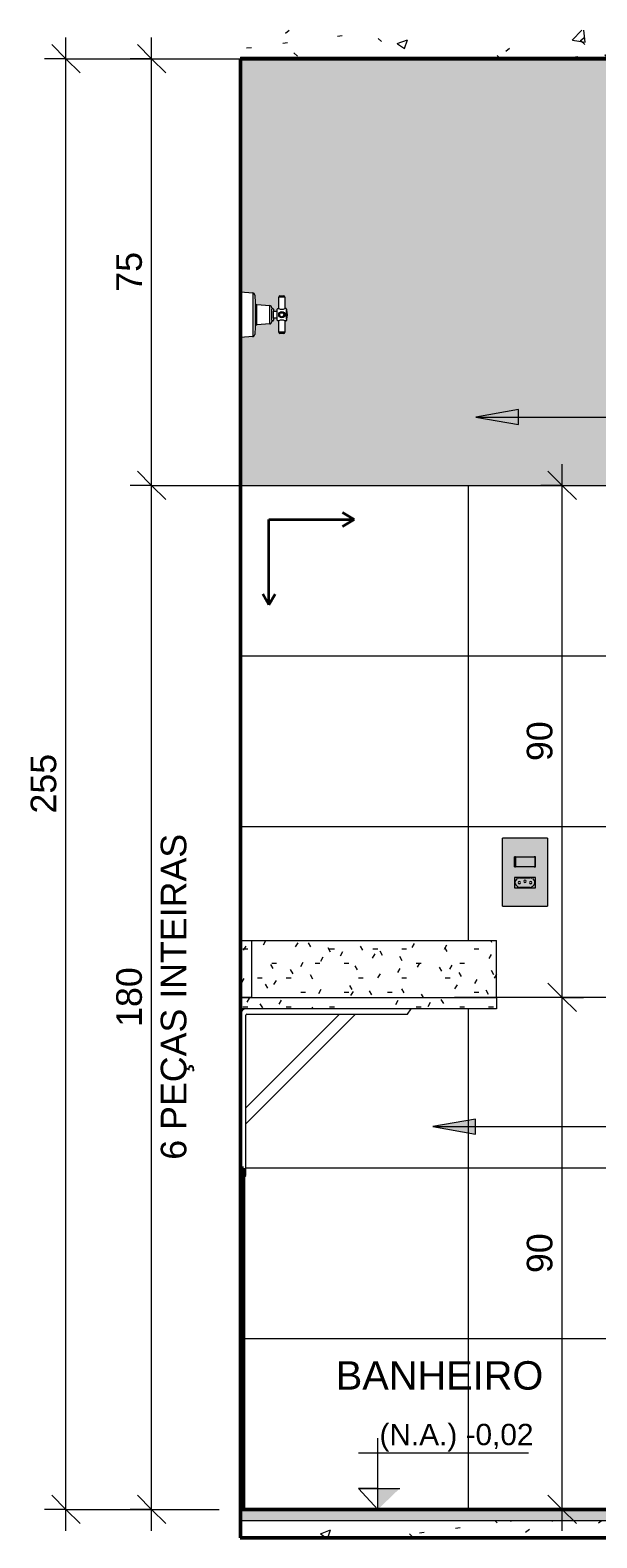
# Model space of a CAD drawing. Header units: metres. Extents: x 0.1 to 29.7, y -14.4 to 9.4.
# Tile 12 of 14: x 20.4 to 21.4, y -0.1 to 2.6. Entities that reach past the tile are written whole.
import ezdxf

# ---------------------------------------------------------------- set-up
doc = ezdxf.new("R2010")
doc.units = ezdxf.units.M
for name, color, linetype, lineweight in [('A-ANNO-DIMS', 7, 'Continuous', 9), ('A-ANNO-DIMS-25', 7, 'Continuous', 9), ('A-CLNG', 7, 'Continuous', 5), ('A-FLOR', 7, 'Continuous', 5), ('A-FLOR-MCUT', 7, 'Continuous', 5), ('A-FLOR-PATT', 7, 'Continuous', 5), ('A-GENM', 7, 'Continuous', 5), ('A-WALL-PATT', 7, 'Continuous', 5), ('E-ELEC-FIXT', 7, 'Continuous', 5), ('E-LITE', 7, 'Continuous', 5), ('G-ANNO-DIMS', 7, 'Continuous', 9), ('G-ANNO-TEXT', 7, 'Continuous', 9), ('I-WALL', 7, 'Continuous', 5), ('P-SANR-FIXT', 7, 'Continuous', 5), ('Q-CASE', 7, 'Continuous', 5), ('Q-SPCQ', 7, 'Continuous', 5)]:
    doc.layers.add(name, color=color, linetype=linetype, lineweight=lineweight)
doc.layers.add('A-ANNO-NOTE', color=1, linetype='Continuous', lineweight=9, true_color=0xff0000)
doc.layers.add('A-DETL', color=7, linetype='Continuous', lineweight=5, true_color=0x00a600)
doc.styles.add('Arial_3', font='arial.ttf', dxfattribs={"height": 0.0375})
doc.styles.add('Arial_4', font='arial.ttf', dxfattribs={"height": 0.05})
doc.styles.add('Arial_6', font='arial.ttf', dxfattribs={"height": 0.045})
doc.dimstyles.new('Com_linha__ref__contínua__-_Cor_Vermelha_Arial_1_8mm', dxfattribs={"dimscale": 0.3048, "dimtxt": 0.045912, "dimasz": 0.164042, "dimexe": 0.123031, "dimexo": 0.123031, "dimgap": 0.012303, "dimtad": 1, "dimdec": 1, "dimlfac": 100, "dimrnd": 0.1, "dimdsep": 46, "dimtxsty": 'Arial_6', "dimblk1": 'OBLIQUE', "dimblk2": 'OBLIQUE', "dimsah": 1, "dimcen": 0.09, "dimdle": 0.123031, "dimazin": 0, "dimtfac": 1, "dimtdec": 4, "dimtix": 1, "dimtmove": 0, "dimatfit": 3, "dimfxl": 1, "dimtvp": 1, "dimtolj": 1, "dimtzin": 0, "dimarcsym": 2})
pattern_1 = [(50, (17.3893, 0), (0.1821895, -0.015938), [0.01905, -0.20955]), (355, (17.3893, 0), (-0.035242, 0.1910586), [0.01524, -0.16764]), (100.451, (17.40447, -0.00133), (0.146942, 0.1751196), [0.01619, -0.17809]), (46.184, (17.3893, 0.0508), (0.271077, -0.042045), [0.02857, -0.31432]), (96.636, (17.41188, 0.0473), (0.237407, 0.247433), [0.02429, -0.26714]), (351.184, (17.3893, 0.0508), (0.237406, 0.247428), [0.02286, -0.25146]), (21, (17.4147, 0.0381), (0.1516197, -0.102267), [0.01905, -0.20955]), (326, (17.4147, 0.0381), (0.0618035, 0.1841894), [0.01524, -0.16764]), (71.451, (17.42732, 0.02958), (0.213418, 0.081924), [0.01619, -0.17809]), (37.5, (17.389294, 0), (0.0030864, 0.08455105), [0.00838, -0.15723, 0.00838, -0.1618, -0.16827]), (37.5, (17.389294, 0), (0.0030864, 0.08455105), [-0.33579, 0.00838, -0.15989]), (7.5, (17.38929, 0), (0.0668157, 0.1001782), [0.00838, -0.08865, 0.00838, -0.15342, -0.06413]), (7.5, (17.38929, 0), (0.0668157, 0.1001782), [-0.25883, 0.00838, -0.05575]), (327.5, (17.332654, 0), (0.1355866, -0.0057276), [0.00838, -0.05512, 0.00838, -0.18974, -0.26289]), (327.5, (17.332654, 0), (0.1355866, -0.0057276), [-0.26162, 0.00838, -0.25451]), (317.5, (17.30725, 0), (0.1481253, 0.0254287), [0.00838, -0.07417, 0.00838, -0.12319, -0.18669]), (317.5, (17.30725, 0), (0.1481253, 0.0254287), [-0.21412, 0.00838, -0.17831])]
pattern_2 = [(0, (0, 0), (0.1016, 0.0254), [0.00838, -0.06782, 0.00838, -0.06782, -0.4064]), (0, (0, 0), (0.1016, 0.0254), [-0.1524, 0.00838, -0.14402, 0.00838, -0.06782, -0.1778]), (0, (0, 0), (0.1016, 0.0254), [-0.381, 0.00838, -0.04242, 0.00838, -0.11862]), (120, (0.0381, 0.0127), (-0.07279705, 0.07528818), [0.00838, -0.06782, 0.00838, -0.06782, -0.4064]), (120, (0.0381, 0.0127), (-0.07279705, 0.07528818), [-0.1524, 0.00838, -0.14402, 0.00838, -0.06782, -0.1778]), (120, (0.0381, 0.0127), (-0.07279705, 0.07528818), [-0.381, 0.00838, -0.04242, 0.00838, -0.11862]), (240, (0.0508, 0.0635), (-0.02880295, -0.10068818), [0.00838, -0.06782, 0.00838, -0.06782, -0.4064]), (240, (0.0508, 0.0635), (-0.02880295, -0.10068818), [-0.1524, 0.00838, -0.14402, 0.00838, -0.06782, -0.1778]), (240, (0.0508, 0.0635), (-0.02880295, -0.10068818), [-0.381, 0.00838, -0.04242, 0.00838, -0.11862])]

# ---------------------------------------------------------------- blocks, each defined once
blk = doc.blocks.new('TAMPO GRANITO2 - TAMPO GRANITO-2002902-5c')
at = {"layer": 'Q-CASE', "true_color": 0xc0c0c0}
h = blk.add_hatch(dxfattribs=at)
h.set_pattern_fill('FP_16', color=9, style=0, pattern_type=2)
h.set_pattern_definition(pattern_2)
h.paths.add_polyline_path([(3.3932, 0.88), (3.4037, 0.88), (3.4037, 0.98), (3.3837, 0.98), (3.3837, 0.88)])
h = blk.add_hatch(dxfattribs=at)
h.set_pattern_fill('FP_12', color=9, style=0, pattern_type=2)
h.set_pattern_definition(pattern_2)
h.paths.add_polyline_path([(3.6199, 0.88), (3.8337, 0.88), (3.8337, 0.98), (3.4037, 0.98), (3.4037, 0.88), (3.6056, 0.88)])
h = blk.add_hatch(dxfattribs=at)
h.set_pattern_fill('FP_16', color=9, style=0, pattern_type=2)
h.set_pattern_definition(pattern_2)
h.paths.add_polyline_path([(3.8337, 0.86), (3.8337, 0.88), (3.3837, 0.88), (3.3837, 0.86), (3.7835, 0.86)])
at = {"layer": 'Q-CASE'}
for p, q in [((3.3837, 0.98), (3.4037, 0.98)), ((3.4037, 0.98), (3.8337, 0.98)), ((3.4037, 0.88), (3.4037, 0.98)), ((3.8337, 0.88), (3.8337, 0.98)), ((3.4037, 0.88), (3.3837, 0.88)), ((3.3837, 0.88), (3.8337, 0.88)), ((3.8337, 0.88), (3.8337, 0.86)), ((3.8337, 0.86), (3.3837, 0.86))]:
    blk.add_line(p, q, dxfattribs=at)
blk = doc.blocks.new('1_e_1 Tomada_1 Interruptor_Conjunto 4x2 - a_1 Simples _ 1 Tomada 10A-2386468-5c')
at = {"layer": 'A-GENM', "true_color": 0xfbfbfb}
h = blk.add_hatch(color=7, dxfattribs=at)
h.paths.add_polyline_path([(3.8442, 1.0406), (3.9231, 1.0406), (3.9231, 1.16), (3.8442, 1.16), (3.8442, 1.0479)])
h.paths.add_polyline_path([(3.8652, 1.0727), (3.8652, 1.0907), (3.9022, 1.0907), (3.9022, 1.0727), (3.8662, 1.0727)])
h.paths.add_polyline_path([(3.8837, 1.1093), (3.8652, 1.1093), (3.8654, 1.1273), (3.9022, 1.1273), (3.9019, 1.1093), (3.896, 1.1093)])
at = {"layer": 'A-GENM'}
for p, q in [((3.9231, 1.16), (3.8442, 1.16)), ((3.8442, 1.0406), (3.8442, 1.16)), ((3.9231, 1.16), (3.9231, 1.0406)), ((3.8652, 1.1093), (3.8652, 1.1273)), ((3.8442, 1.0406), (3.9231, 1.0406))]:
    blk.add_line(p, q, dxfattribs=at)
blk = doc.blocks.new('x_Módulo de Tomada não listavel 4 - x_Módulo de Tomada não listavel 4-2391316-5c')
at = {"layer": 'E-ELEC-FIXT', "true_color": 0xfbfbfb}
h = blk.add_hatch(color=7, dxfattribs=at)
h.paths.add_polyline_path([(3.8837, 1.0727), (3.9022, 1.0727), (3.9022, 1.0907), (3.8652, 1.0907), (3.8652, 1.0727), (3.8835, 1.0727)])
h.paths.add_polyline_path([(3.8835, 1.0732), (3.873, 1.0734), (3.871, 1.0744), (3.8707, 1.0747), (3.8668, 1.079), (3.8664, 1.08), (3.8663, 1.0827), (3.8664, 1.0834), (3.8669, 1.0846), (3.8677, 1.0857), (3.8718, 1.0895), (3.8736, 1.0901), (3.8743, 1.0902), (3.8944, 1.09), (3.896, 1.0892), (3.8967, 1.0887), (3.9005, 1.0846), (3.9011, 1.0827), (3.9012, 1.0813), (3.9006, 1.079), (3.9005, 1.0788), (3.8997, 1.0777), (3.8956, 1.0739), (3.8938, 1.0733), (3.8931, 1.0732), (3.8837, 1.0732)])
h = blk.add_hatch(color=7, dxfattribs=at)
h.paths.add_polyline_path([(3.8837, 1.0732), (3.8944, 1.0734), (3.896, 1.0742), (3.8967, 1.0747), (3.9006, 1.079), (3.901, 1.08), (3.9011, 1.0827), (3.901, 1.0834), (3.9005, 1.0846), (3.8997, 1.0857), (3.8956, 1.0895), (3.8938, 1.0901), (3.8931, 1.0902), (3.873, 1.09), (3.871, 1.089), (3.8707, 1.0887), (3.8669, 1.0846), (3.8663, 1.0827), (3.8662, 1.0813), (3.8668, 1.079), (3.8669, 1.0788), (3.8677, 1.0777), (3.8718, 1.0739), (3.8736, 1.0733), (3.8743, 1.0732), (3.8835, 1.0732)])
h.paths.add_polyline_path([(3.8736, 1.0797), (3.8726, 1.08), (3.8718, 1.0807), (3.8716, 1.0817), (3.8718, 1.0827), (3.8726, 1.0834), (3.8736, 1.0837), (3.8746, 1.0834), (3.8754, 1.0826), (3.8756, 1.0817), (3.8753, 1.0807), (3.8746, 1.08), (3.8741, 1.0798)])
h.paths.add_polyline_path([(3.8938, 1.0797), (3.8928, 1.08), (3.8921, 1.0807), (3.8918, 1.0817), (3.8921, 1.0827), (3.8928, 1.0834), (3.8938, 1.0837), (3.8948, 1.0834), (3.8955, 1.0827), (3.8958, 1.0817), (3.8955, 1.0807), (3.8948, 1.08), (3.8943, 1.0798)])
h.paths.add_polyline_path([(3.8837, 1.082), (3.8827, 1.0822), (3.8819, 1.0831), (3.8817, 1.084), (3.882, 1.085), (3.8827, 1.0857), (3.8837, 1.086), (3.8847, 1.0857), (3.8854, 1.085), (3.8857, 1.084), (3.8854, 1.083), (3.8847, 1.0822), (3.8842, 1.082)])
at = {"layer": 'E-ELEC-FIXT'}
for p, q in [((3.9022, 1.0907), (3.8652, 1.0907)), ((3.8652, 1.0907), (3.8652, 1.0727)), ((3.8677, 1.0857), (3.8707, 1.0887)), ((3.8743, 1.0902), (3.8931, 1.0902)), ((3.8967, 1.0887), (3.8997, 1.0857)), ((3.9022, 1.0727), (3.9022, 1.0907)), ((3.8652, 1.0727), (3.9022, 1.0727)), ((3.8662, 1.0813), (3.8662, 1.0821)), ((3.8707, 1.0747), (3.8677, 1.0777)), ((3.8931, 1.0732), (3.8743, 1.0732)), ((3.8997, 1.0777), (3.8967, 1.0747)), ((3.9012, 1.0821), (3.9012, 1.0813))]:
    blk.add_line(p, q, dxfattribs=at)
for centre, radius, start, end in [((3.8743, 1.0852), 0.005, 90, 135), ((3.8931, 1.0852), 0.005, 45, 90), ((3.8712, 1.0821), 0.005, 135, 180), ((3.8712, 1.0813), 0.005, 180, 225), ((3.8743, 1.0782), 0.005, 225, 270), ((3.8736, 1.0817), 0.002, 0, 180), ((3.8736, 1.0817), 0.002, 180, 0), ((3.8837, 1.084), 0.002, 0, 180), ((3.8837, 1.084), 0.002, 180, 0), ((3.8938, 1.0817), 0.002, 0, 180), ((3.8938, 1.0817), 0.002, 180, 0), ((3.8931, 1.0782), 0.005, 270, 315), ((3.8962, 1.0821), 0.005, 0, 45), ((3.8962, 1.0813), 0.005, 315, 0)]:
    blk.add_arc(centre, radius, start, end, dxfattribs=at)
blk = doc.blocks.new('x_ Módulo de Tecla Interrupor não listavel 4 - x_ Módulo de Tecla Interrupor não listavel 4-2391319-5c')
at = {"layer": 'E-LITE', "true_color": 0xfbfbfb}
for points in [[(3.8652, 1.1093), (3.8668, 1.1093), (3.8668, 1.1273), (3.8652, 1.1273), (3.8652, 1.1101)], [(3.896, 1.1093), (3.8999, 1.1093), (3.8999, 1.1273), (3.8668, 1.1273), (3.8668, 1.1093), (3.8835, 1.1093)], [(3.9021, 1.1093), (3.9022, 1.1093), (3.9019, 1.1273), (3.8999, 1.1273), (3.8999, 1.1093), (3.9019, 1.1093)]]:
    blk.add_hatch(color=7, dxfattribs=at).paths.add_polyline_path(points)
at = {"layer": 'E-LITE'}
for p, q in [((3.8652, 1.1273), (3.8652, 1.1093)), ((3.8668, 1.1273), (3.8652, 1.1273)), ((3.8668, 1.1273), (3.8999, 1.1273)), ((3.8668, 1.1273), (3.8668, 1.1093)), ((3.9022, 1.1273), (3.8999, 1.1273)), ((3.9022, 1.1093), (3.9022, 1.1273)), ((3.8652, 1.1093), (3.8668, 1.1093)), ((3.8999, 1.1093), (3.8668, 1.1093)), ((3.8999, 1.1093), (3.9022, 1.1093))]:
    blk.add_line(p, q, dxfattribs=at)
blk = doc.blocks.new('MAO FRANCESA_3 - MAO FRANCESA_1-2704397-5c')
at = {"layer": 'Q-SPCQ'}
for p, q in [((3.3932, 0.6578), (3.5859, 0.8505)), ((3.5577, 0.8505), (3.3932, 0.686)), ((3.3932, 0.5667), (3.3932, 0.8488)), ((3.3949, 0.8505), (3.677, 0.8505)), ((3.677, 0.8505), (3.6837, 0.86)), ((3.3887, 0.5635), (3.3932, 0.5667))]:
    blk.add_line(p, q, dxfattribs=at)
for centre, radius in [((3.3946, 0.8491), 0.0109), ((3.3949, 0.8488), 0.00164)]:
    blk.add_arc(centre, radius, 90, 180, dxfattribs=at)
blk = doc.blocks.new('REGISTRO DE GAVETA COM CANOPLA CROMADA - 4900_C37_GD_Cromado CR10_1 1_2_-2708613-5c')
at = {"layer": 'P-SANR-FIXT'}
for p, q in [((3.3837, 2.12), (3.4051, 2.1185)), ((3.4051, 2.1185), (3.4051, 2.0415)), ((3.4088, 2.1146), (3.4093, 2.1008)), ((3.4093, 2.1008), (3.4093, 2.0592)), ((3.4121, 2.0979), (3.4121, 2.0621)), ((3.4122, 2.0978), (3.435, 2.0963)), ((3.435, 2.0637), (3.435, 2.0963)), ((3.4508, 2.091), (3.4508, 2.111)), ((3.4618, 2.111), (3.4508, 2.111)), ((3.4528, 2.113), (3.4598, 2.113)), ((3.4618, 2.111), (3.4618, 2.091)), ((3.4387, 2.0922), (3.4387, 2.0895)), ((3.4387, 2.0705), (3.4387, 2.0895)), ((3.4387, 2.0705), (3.4387, 2.0678)), ((3.4416, 2.0895), (3.4416, 2.0862)), ((3.4416, 2.0862), (3.4483, 2.0862)), ((3.4416, 2.0738), (3.4416, 2.0862)), ((3.4483, 2.0738), (3.4416, 2.0738)), ((3.4416, 2.0738), (3.4416, 2.0705)), ((3.4483, 2.0895), (3.4493, 2.0907)), ((3.4483, 2.0879), (3.4483, 2.0895)), ((3.4483, 2.0862), (3.4483, 2.0879)), ((3.4483, 2.0738), (3.4483, 2.0862)), ((3.4483, 2.0721), (3.4483, 2.0738)), ((3.4483, 2.0705), (3.4483, 2.0721)), ((3.4493, 2.0693), (3.4483, 2.0705)), ((3.4493, 2.0907), (3.4508, 2.091)), ((3.4508, 2.069), (3.4493, 2.0693)), ((3.4508, 2.049), (3.4508, 2.069)), ((3.4618, 2.091), (3.4633, 2.091)), ((3.4633, 2.069), (3.4618, 2.069)), ((3.4618, 2.069), (3.4618, 2.049)), ((3.4643, 2.09), (3.4643, 2.0881)), ((3.4643, 2.0881), (3.4653, 2.0881)), ((3.4643, 2.0719), (3.4643, 2.0881)), ((3.4653, 2.0719), (3.4643, 2.0719)), ((3.4643, 2.0719), (3.4643, 2.07)), ((3.4051, 2.0415), (3.3837, 2.04)), ((3.4093, 2.0592), (3.4088, 2.0454)), ((3.435, 2.0637), (3.4122, 2.0622)), ((3.4618, 2.049), (3.4508, 2.049)), ((3.4598, 2.047), (3.4528, 2.047))]:
    blk.add_line(p, q, dxfattribs=at)
for centre, radius in [((3.4563, 2.08), 0.0055), ((3.4562, 2.08), 0.00352)]:
    blk.add_circle(centre, radius, dxfattribs=at)
for centre, radius, start, end in [((3.4048, 2.1145), 0.00401, 1.2929, 86), ((3.4122, 2.1008), 0.00293, 180, 270), ((3.4346, 2.0922), 0.00409, 359.8454, 83.984), ((3.4528, 2.111), 0.002, 90, 180), ((3.4598, 2.111), 0.002, 0, 90), ((3.4346, 2.0678), 0.00409, 276.016, 0.1546), ((3.4401, 2.0895), 0.00145, 0, 180), ((3.4401, 2.0705), 0.00145, 180, 0), ((3.4563, 2.1006), 0.0111, 240.3162, 299.6838), ((3.4563, 2.0594), 0.0111, 60.2864, 119.7136), ((3.4633, 2.09), 0.001, 0, 90), ((3.4633, 2.07), 0.001, 270, 0), ((3.425, 2.08), 0.0411, 348.5806, 11.4194), ((3.4048, 2.0455), 0.00401, 274, 358.7071), ((3.4122, 2.0592), 0.00293, 90, 180), ((3.4528, 2.049), 0.002, 180, 270), ((3.4598, 2.049), 0.002, 270, 0)]:
    blk.add_arc(centre, radius, start, end, dxfattribs=at)
blk = doc.blocks.new('DIMBLOCK31-5c')
at = {"layer": 'A-ANNO-DIMS-25', "color": 242, "true_color": 0xbd2b2e, "transparency": 16777216}
for p, q in [((20.6168, 1.78), (20.5918, 1.805)), ((20.6168, 1.78), (20.5793, 1.78)), ((20.6168, -0.0575), (20.6168, 1.78)), ((20.6168, 1.78), (20.6418, 1.755)), ((20.6168, 1.78), (20.8939, 1.78)), ((20.6168, -0.02), (20.5918, 0.005)), ((20.6168, -0.02), (20.5793, -0.02)), ((20.6168, -0.02), (20.6418, -0.045)), ((20.6168, -0.02), (20.7355, -0.02))]:
    blk.add_line(p, q, dxfattribs=at)
at = {"layer": 'A-ANNO-DIMS-25', "color": 0, "transparency": 16777216, "char_height": 0.045, "attachment_point": 1, "rotation": 90, "line_spacing_factor": 0.941778, "style": 'Arial_6'}
for s, insert, width in [('6 PEÇAS INTEIRAS', (20.6328, 0.5946), 0.684861), ('180', (20.5546, 0.8281), 0.124597)]:
    blk.add_mtext(s, dxfattribs=dict(at, insert=insert, width=width))
blk = doc.blocks.new('_Oblique')
at = {"color": 0, "linetype": 'ByBlock', "lineweight": -2}
blk.add_line((-0.5, -0.5), (0.5, 0.5), dxfattribs=at)
blk = doc.blocks.new('DIMBLOCK32-5c')
at = {"layer": 'A-ANNO-DIMS-25', "color": 242, "true_color": 0xbd2b2e, "transparency": 16777216}
for p, q in [((20.6168, 2.53), (20.5918, 2.555)), ((20.6168, 1.78), (20.6168, 2.5675)), ((20.6168, 2.53), (20.5793, 2.53)), ((20.6168, 2.53), (20.6418, 2.505)), ((20.6168, 2.53), (20.7355, 2.53)), ((20.6168, 1.78), (20.5918, 1.805)), ((20.6168, 1.78), (20.5793, 1.78)), ((20.6168, 1.78), (20.6418, 1.755)), ((20.6168, 1.78), (20.8939, 1.78))]:
    blk.add_line(p, q, dxfattribs=at)
at = {"layer": 'A-ANNO-DIMS-25', "color": 0, "transparency": 16777216, "insert": (20.5546, 2.1204), "char_height": 0.045, "width": 0.083065, "attachment_point": 1, "rotation": 90, "line_spacing_factor": 0.941778, "style": 'Arial_6'}
blk.add_mtext('75', dxfattribs=at)
blk = doc.blocks.new('DIMBLOCK33-5c')
at = {"layer": 'A-ANNO-DIMS-25', "color": 242, "true_color": 0xbd2b2e, "transparency": 16777216}
for p, q in [((20.4662, 2.53), (20.4412, 2.555)), ((20.4662, -0.0575), (20.4662, 2.5675)), ((20.4662, 2.53), (20.4287, 2.53)), ((20.4662, 2.53), (20.4912, 2.505)), ((20.4662, 2.53), (20.889, 2.53)), ((20.4662, -0.02), (20.4412, 0.005)), ((20.4662, -0.02), (20.4287, -0.02)), ((20.4662, -0.02), (20.4912, -0.045)), ((20.4662, -0.02), (20.7355, -0.02))]:
    blk.add_line(p, q, dxfattribs=at)
at = {"layer": 'A-ANNO-DIMS-25', "color": 0, "transparency": 16777216, "insert": (20.4041, 1.2031), "char_height": 0.045, "width": 0.124597, "attachment_point": 1, "rotation": 90, "line_spacing_factor": 0.941778, "style": 'Arial_6'}
blk.add_mtext('255', dxfattribs=at)
blk = doc.blocks.new('DIMBLOCK34-5c')
at = {"layer": 'A-ANNO-DIMS-25', "color": 242, "true_color": 0xbd2b2e, "transparency": 16777216}
for p, q in [((21.3384, 0.88), (21.3134, 0.905)), ((21.3384, 0.88), (21.1489, 0.88)), ((21.3384, -0.0575), (21.3384, 0.88)), ((21.3384, 0.88), (21.3634, 0.855)), ((21.3384, 0.88), (21.3759, 0.88)), ((21.3384, -0.02), (21.3134, 0.005)), ((21.3384, -0.02), (21.3009, -0.02)), ((21.3384, -0.02), (21.3634, -0.045)), ((21.3384, -0.02), (21.3405, -0.02))]:
    blk.add_line(p, q, dxfattribs=at)
at = {"layer": 'A-ANNO-DIMS-25', "color": 0, "transparency": 16777216, "insert": (21.2762, 0.3954), "char_height": 0.045, "width": 0.083065, "attachment_point": 1, "rotation": 90, "line_spacing_factor": 0.941778, "style": 'Arial_6'}
blk.add_mtext('90', dxfattribs=at)
blk = doc.blocks.new('DIMBLOCK35-5c')
at = {"layer": 'A-ANNO-DIMS-25', "color": 242, "true_color": 0xbd2b2e, "transparency": 16777216}
for p, q in [((21.3384, 1.78), (21.3134, 1.805)), ((21.3384, 0.88), (21.3384, 1.8175)), ((21.3384, 1.78), (21.3009, 1.78)), ((21.3384, 1.78), (21.3634, 1.755)), ((21.3384, 1.78), (21.3405, 1.78)), ((21.3384, 0.88), (21.3134, 0.905)), ((21.3384, 0.88), (21.1489, 0.88)), ((21.3384, 0.88), (21.3634, 0.855)), ((21.3384, 0.88), (21.3759, 0.88))]:
    blk.add_line(p, q, dxfattribs=at)
at = {"layer": 'A-ANNO-DIMS-25', "color": 0, "transparency": 16777216, "insert": (21.2762, 1.2954), "char_height": 0.045, "width": 0.083065, "attachment_point": 1, "rotation": 90, "line_spacing_factor": 0.941778, "style": 'Arial_6'}
blk.add_mtext('90', dxfattribs=at)
blk = doc.blocks.new('Símbolo - Início Piso - Iniciar Piso-2718082-5c')
at = {"layer": 'A-ANNO-NOTE', "lineweight": 35}
for p, q in [((3.5837, 1.72), (3.5627, 1.7321)), ((3.4337, 1.72), (3.5837, 1.72)), ((3.4337, 1.57), (3.4337, 1.72)), ((3.5837, 1.72), (3.5627, 1.7079)), ((3.4337, 1.57), (3.423, 1.5885)), ((3.4337, 1.57), (3.4444, 1.5885))]:
    blk.add_line(p, q, dxfattribs=at)
blk = doc.blocks.new('Elevações de ponto - Cota de elevação - corte _N_O e N_A_-1979376-5c')
at = {"layer": 'G-ANNO-DIMS'}
blk.add_hatch(color=256, dxfattribs=at).paths.add_polyline_path([(3.6635, 0.0168), (3.6252, -0.02), (3.6252, 0.0168)])
for p, q in [((3.6252, -0.02), (3.6252, 0.105)), ((3.5909, 0.0793), (3.8898, 0.0793)), ((3.6252, -0.02), (3.5909, 0.0168)), ((3.5909, 0.0168), (3.6635, 0.0168)), ((3.6252, 0.0168), (3.5909, 0.0168)), ((3.5909, 0.0168), (3.6252, -0.02)), ((3.6252, -0.02), (3.6252, 0.0168))]:
    blk.add_line(p, q, dxfattribs=at)

msp = doc.modelspace()

# ---------------------------------------------------------------- hatches: boundary and pattern name
at = {"layer": 'A-FLOR', "true_color": 0xbbc5c4}
msp.add_hatch(color=9, dxfattribs=at).paths.add_polyline_path([(21.4677, -0.04), (22.3729, -0.04), (22.3729, -0.02), (20.773, -0.02), (20.773, -0.04), (21.4229, -0.04)])
at = {"layer": 'A-FLOR-PATT', "true_color": 0x787878}
h = msp.add_hatch(dxfattribs=at)
h.set_pattern_fill('FP_14', color=8, style=0, pattern_type=2)
h.set_pattern_definition(pattern_1)
h.paths.add_polyline_path([(21.4229, 2.53), (22.3729, 2.53), (22.3729, 2.5801), (20.7727, 2.5801), (20.7727, 2.53), (21.1728, 2.53)])
h = msp.add_hatch(dxfattribs=at)
h.set_pattern_fill('FP_14', color=8, style=0, pattern_type=2)
h.set_pattern_definition(pattern_1)
h.paths.add_polyline_path([(20.773, -0.07), (22.3729, -0.07), (22.3729, -0.04), (20.773, -0.04)])
at = {"layer": 'A-WALL-PATT', "true_color": 0x808080}
h = msp.add_hatch(dxfattribs=at)
h.set_pattern_fill('FP_15', color=8, style=0, pattern_type=2)
h.set_pattern_definition([(0, (21.9733, 0.28), (0, 0.3), []), (90, (21.9733, 0.28), (-0.4, 2e-17), [])])
h.paths.add_polyline_path([(20.778, -0.02), (21.4229, -0.02), (21.4229, 1.78), (20.773, 1.78), (20.773, 0.98), (21.223, 0.98), (21.223, 0.86), (21.0728, 0.8597), (21.0663, 0.8505), (20.9752, 0.8505), (20.7825, 0.6578), (20.7825, 0.5667), (20.778, 0.5635), (20.778, 0)])
h.paths.add_polyline_path([(22.3679, -0.02), (22.3679, 0.58), (22.3729, 0.58), (22.3729, 1.78), (22.3229, 1.78), (22.3229, -0.02)])
h.paths.add_polyline_path([(20.7825, 0.686), (20.9469, 0.8505), (20.7833, 0.8503), (20.7827, 0.8497), (20.7825, 0.8488), (20.7825, 0.7581)])
h.paths.add_polyline_path([(20.773, 0.8491), (20.7734, 0.8519), (20.7744, 0.8546), (20.7762, 0.8568), (20.7784, 0.8585), (20.781, 0.8596), (20.7825, 0.86), (20.773, 0.86), (20.773, 0.8493)])
h.paths.add_polyline_path([(21.2545, 1.0406), (21.2335, 1.0406), (21.2335, 1.16), (21.3124, 1.16), (21.3124, 1.0406), (21.2728, 1.0406)])
h.paths.add_polyline_path([(21.2629, 1.0797), (21.2639, 1.08), (21.2646, 1.0807), (21.2649, 1.0817), (21.2646, 1.0827), (21.2639, 1.0834), (21.2629, 1.0837), (21.2619, 1.0834), (21.2611, 1.0827), (21.2609, 1.0817), (21.2611, 1.0807), (21.2619, 1.08), (21.2623, 1.0798)])
h.paths.add_polyline_path([(21.2831, 1.0797), (21.2841, 1.08), (21.2848, 1.0807), (21.2851, 1.0817), (21.2848, 1.0827), (21.2841, 1.0834), (21.2831, 1.0837), (21.2821, 1.0834), (21.2813, 1.0826), (21.2811, 1.0817), (21.2814, 1.0807), (21.2821, 1.08), (21.2826, 1.0798)])
h.paths.add_polyline_path([(21.273, 1.082), (21.274, 1.0822), (21.2748, 1.0831), (21.275, 1.084), (21.2747, 1.085), (21.274, 1.0857), (21.2728, 1.086), (21.272, 1.0857), (21.2712, 1.085), (21.271, 1.084), (21.2712, 1.083), (21.272, 1.0822), (21.2728, 1.082)])
at = {"layer": 'G-ANNO-TEXT'}
for points in [[(21.1868, 1.9001), (21.2618, 1.8869), (21.2618, 1.9133)], [(21.111, 0.6529), (21.186, 0.6397), (21.186, 0.6662)]]:
    msp.add_hatch(color=256, dxfattribs=at).paths.add_polyline_path(points)
at = {"layer": 'I-WALL', "true_color": 0xf4eccd}
msp.add_hatch(color=254, dxfattribs=at).paths.add_polyline_path([(20.773, 1.78), (21.4229, 1.78), (21.4229, 2.1), (22.3229, 2.1), (22.3229, 1.78), (22.3729, 1.78), (22.3729, 2.53), (20.773, 2.53), (20.773, 2.12), (20.7944, 2.1185), (20.7964, 2.1178), (20.7976, 2.1165), (20.7981, 2.1146), (20.7987, 2.1), (20.7995, 2.0987), (20.8008, 2.0979), (20.8015, 2.0978), (20.8253, 2.096), (20.8269, 2.0949), (20.8279, 2.0932), (20.828, 2.0899), (20.8282, 2.0903), (20.8291, 2.0909), (20.8299, 2.0908), (20.8309, 2.0895), (20.8309, 2.0862), (20.8376, 2.0862), (20.8376, 2.0895), (20.8386, 2.0907), (20.8401, 2.091), (20.8403, 2.112), (20.8406, 2.1124), (20.8421, 2.113), (20.8501, 2.1127), (20.8511, 2.111), (20.8511, 2.091), (20.8526, 2.091), (20.8536, 2.09), (20.8536, 2.0881), (20.8546, 2.0881), (20.8554, 2.08), (20.8546, 2.0719), (20.8536, 2.0719), (20.8536, 2.07), (20.8526, 2.069), (20.8511, 2.069), (20.851, 2.0485), (20.8496, 2.0471), (20.8478, 2.047), (20.8421, 2.047), (20.8403, 2.048), (20.8401, 2.049), (20.8401, 2.069), (20.8386, 2.0693), (20.8376, 2.0705), (20.8376, 2.0738), (20.8309, 2.0738), (20.8306, 2.0701), (20.8294, 2.069), (20.8284, 2.0694), (20.828, 2.0701), (20.8279, 2.0668), (20.8269, 2.0651), (20.8253, 2.064), (20.8228, 2.0636), (20.8001, 2.0618), (20.799, 2.0607), (20.7986, 2.0592), (20.798, 2.0444), (20.797, 2.0427), (20.7962, 2.0421), (20.7944, 2.0415), (20.773, 2.04), (20.773, 1.9176)])
at = {"layer": 'I-WALL', "true_color": 0xc0c0c0}
msp.add_hatch(color=9, dxfattribs=at).paths.add_polyline_path([(20.778, -0.02), (20.778, 0.58), (20.773, 0.58), (20.773, -0.02)])
at = {"layer": 'I-WALL', "true_color": 0xf4f4f4}
msp.add_hatch(color=7, dxfattribs=at).paths.add_polyline_path([(20.7727, -0.07), (20.773, -0.07), (20.7727, -0.04)])

# ---------------------------------------------------------------- linework, layer by layer
at = {"layer": 'A-CLNG'}
for p, q in [((22.3729, 2.532), (20.773, 2.532)), ((20.773, 2.532), (20.773, 2.53)), ((22.3729, 2.531), (20.773, 2.531))]:
    msp.add_line(p, q, dxfattribs=at)
at = {"layer": 'A-DETL', "color": 7}
for p, q in [((20.773, -0.02), (20.773, 1.78)), ((20.773, 1.78), (21.4229, 1.78))]:
    msp.add_line(p, q, dxfattribs=at)
at = {"layer": 'A-FLOR', "lineweight": 50}
for p, q in [((20.773, 2.53), (22.3729, 2.53)), ((22.3679, -0.02), (20.778, -0.02)), ((20.773, -0.07), (22.3729, -0.07))]:
    msp.add_line(p, q, dxfattribs=at)
at = {"layer": 'A-FLOR-MCUT'}
msp.add_line((22.3729, -0.04), (20.773, -0.04), dxfattribs=at)
at = {"layer": 'G-ANNO-TEXT'}
for p, q in [((21.2618, 1.9133), (21.1868, 1.9001)), ((21.2618, 1.8869), (21.2618, 1.9133)), ((21.1868, 1.9001), (21.2618, 1.8869)), ((21.1868, 1.9001), (22.4373, 1.9001)), ((21.186, 0.6662), (21.111, 0.6529)), ((21.186, 0.6397), (21.186, 0.6662)), ((21.111, 0.6529), (21.186, 0.6397)), ((21.111, 0.6529), (22.4728, 0.6529))]:
    msp.add_line(p, q, dxfattribs=at)
at = {"layer": 'I-WALL', "lineweight": 50}
for p, q in [((20.773, 2.53), (20.7727, 2.53)), ((20.773, -0.07), (20.773, 2.53)), ((20.773, 1.78), (20.7727, 1.78)), ((20.778, 0.58), (20.773, 0.58)), ((20.778, -0.02), (20.778, 0.58)), ((20.773, -0.02), (20.778, -0.02)), ((20.7727, -0.07), (20.773, -0.07))]:
    msp.add_line(p, q, dxfattribs=at)
at = {"layer": 'I-WALL'}
msp.add_line((20.773, 1.78), (21.4229, 1.78), dxfattribs=at)

# ---------------------------------------------------------------- block references
at = {"layer": 'A-ANNO-NOTE'}
msp.add_blockref('Símbolo - Início Piso - Iniciar Piso-2718082-5c', (17.3893, 0), dxfattribs=at)
at = {"layer": 'E-ELEC-FIXT'}
for name in ['1_e_1 Tomada_1 Interruptor_Conjunto 4x2 - a_1 Simples _ 1 Tomada 10A-2386468-5c', 'x_Módulo de Tomada não listavel 4 - x_Módulo de Tomada não listavel 4-2391316-5c']:
    msp.add_blockref(name, (17.3893, 0), dxfattribs=at)
at = {"layer": 'E-LITE'}
msp.add_blockref('x_ Módulo de Tecla Interrupor não listavel 4 - x_ Módulo de Tecla Interrupor não listavel 4-2391319-5c', (17.3893, 0), dxfattribs=at)
at = {"layer": 'G-ANNO-DIMS'}
msp.add_blockref('Elevações de ponto - Cota de elevação - corte _N_O e N_A_-1979376-5c', (17.3893, 0), dxfattribs=at)
at = {"layer": 'P-SANR-FIXT'}
msp.add_blockref('REGISTRO DE GAVETA COM CANOPLA CROMADA - 4900_C37_GD_Cromado CR10_1 1_2_-2708613-5c', (17.3893, 0), dxfattribs=at)
at = {"layer": 'Q-CASE'}
msp.add_blockref('TAMPO GRANITO2 - TAMPO GRANITO-2002902-5c', (17.3893, 0), dxfattribs=at)
at = {"layer": 'Q-SPCQ'}
msp.add_blockref('MAO FRANCESA_3 - MAO FRANCESA_1-2704397-5c', (17.3893, 0), dxfattribs=at)

# ---------------------------------------------------------------- texts
at = {"layer": 'G-ANNO-DIMS', "lineweight": 18, "insert": (21.0173, 0.1304), "char_height": 0.0375, "width": 0.32321, "attachment_point": 1, "line_spacing_factor": 0.941778, "style": 'Arial_3'}
msp.add_mtext('(N.A.) -0,02', dxfattribs=at)
at = {"layer": 'G-ANNO-TEXT', "insert": (20.9405, 0.2405), "char_height": 0.05, "width": 0.450949, "attachment_point": 1, "style": 'Arial_4'}
msp.add_mtext('BANHEIRO', dxfattribs=at)

# ---------------------------------------------------------------- dimensions: what is measured, and where the dimension line sits
at = {"layer": 'A-ANNO-DIMS', "color": 242, "true_color": 0xbd2b2e}
for base, p1, p2, override, picture, middle in [((20.4662, 2.53), (20.773, -0.02), (20.9265, 2.53), {"dimpost": '<>', "dimfxl": 2.554616}, 'DIMBLOCK33-5c', (20.4395, 1.255)), ((20.6168, 2.53), (20.9314, 1.78), (20.768, 2.53), {"dimpost": '<>', "dimfxl": 0.767598}, 'DIMBLOCK32-5c', (20.5902, 2.155)), ((21.3384, 1.78), (21.1114, 0.88), (21.303, 1.78), {"dimpost": '<>', "dimfxl": 0.920172}, 'DIMBLOCK35-5c', (21.3116, 1.33)), ((21.3384, 0.88), (21.303, -0.02), (21.1114, 0.88), {"dimpost": '<>', "dimfxl": 0.920172}, 'DIMBLOCK34-5c', (21.3116, 0.43))]:
    dim = msp.add_linear_dim(base=base, p1=p1, p2=p2, angle=90, dimstyle='Com_linha__ref__contínua__-_Cor_Vermelha_Arial_1_8mm', override=override, dxfattribs=at)
    dim.commit()
    dim.dimension.update_dxf_attribs({"geometry": picture, "text_midpoint": middle})
dim = msp.add_linear_dim(base=(20.6168, 1.78), p1=(20.773, -0.02), p2=(20.9314, 1.78), angle=90, text='<>\\X6 PEÇAS INTEIRAS', dimstyle='Com_linha__ref__contínua__-_Cor_Vermelha_Arial_1_8mm', override={"dimpost": '<>', "dimfxl": 1.806962}, dxfattribs=at)
dim.commit()
dim.dimension.update_dxf_attribs({"geometry": 'DIMBLOCK31-5c', "text_midpoint": (20.6168, 0.88)})

doc.saveas('drawing.dxf')
